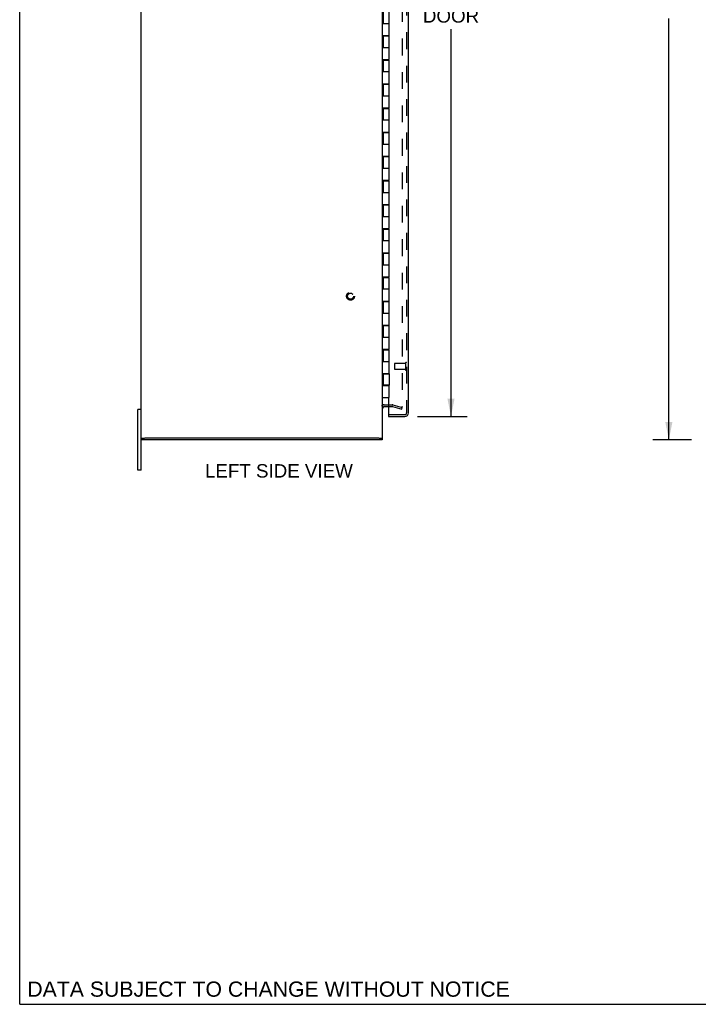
# Model space of a CAD drawing. Header units: inches. Extents: x 0 to 126, y 0 to 81.
# Tile 1 of 5: x 0 to 28, y 0 to 41. Entities that reach past the tile are written whole.
import ezdxf

# ---------------------------------------------------------------- set-up
doc = ezdxf.new("R2010")
doc.units = ezdxf.units.IN
doc.header["$LTSCALE"] = 6.925926
doc.header["$MEASUREMENT"] = 0
doc.linetypes.add('HIDDEN', pattern=[0.2, 0.1, -0.1])
doc.layers.get('0').update_dxf_attribs({"linetype": 'CONTINUOUS'})
for name, color, linetype in [('DEFAULT_2', 8, 'HIDDEN'), ('DIMENSIONS', 7, 'CONTINUOUS'), ('DOOR_ASSEMBLY', 7, 'CONTINUOUS')]:
    doc.layers.add(name, color=color, linetype=linetype)
doc.styles.get("Standard").update_dxf_attribs({"font": 'arial.ttf'})
doc.dimstyles.new('DIMSTYLE_1', dxfattribs={"dimtxt": 0.555556, "dimasz": 0.740741, "dimexe": 0.09, "dimexo": 0.07, "dimgap": 0.0375, "dimtad": 0, "dimtih": 1, "dimtoh": 1, "dimzin": 4, "dimdsep": 46, "dimtxsty": 'Standard', "dimblk": '_FILLED', "dimblk1": '_FILLED', "dimblk2": '_FILLED', "dimcen": 0.09, "dimadec": 3, "dimazin": 1, "dimtfac": 1, "dimtdec": 3, "dimtofl": 0, "dimtmove": 0, "dimatfit": 3, "dimldrblk": '_FILLED', "dimfxl": 0, "dimtolj": 1, "dimtzin": 4, "dimarcsym": 0})

# ---------------------------------------------------------------- blocks, each defined once
blk = doc.blocks.new('_FILLED')
at = {"color": 0, "linetype": 'ByBlock'}
blk.add_solid([(0, 0), (-1, 0.2), (-1, -0.2)], dxfattribs=at)
blk = doc.blocks.new('*D3')
at = {"layer": 'DIMENSIONS', "color": 2, "linetype": 'Continuous'}
for p, q in [((16.474, 58.412), (18.53, 58.412)), ((17.863, 58.412), (17.863, 42.327)), ((17.863, 24.349), (17.863, 40.383)), ((16.474, 24.349), (18.53, 24.349))]:
    blk.add_line(p, q, dxfattribs=at)
at = {"layer": 'DIMENSIONS', "color": 2, "linetype": 'Continuous', "xscale": 0.7407407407, "yscale": 0.7407407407, "zscale": 0.7407407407}
for p, rotation in [((17.863, 58.412), 90), ((17.863, 24.349), 270)]:
    blk.add_blockref('_FILLED', p, dxfattribs=dict(at, rotation=rotation))
at = {"layer": 'DIMENSIONS', "color": 2, "linetype": 'Continuous', "insert": (17.863, 42.05), "char_height": 0.5556, "width": 2.32549, "attachment_point": 2, "line_spacing_factor": 0.9}
blk.add_mtext('34.06\\PDOOR', dxfattribs=at)
blk = doc.blocks.new('*D9')
at = {"layer": 'DIMENSIONS', "color": 2, "linetype": 'Continuous'}
for p, q in [((27.818, 59.38), (26.218, 59.38)), ((26.885, 59.38), (26.885, 41.936)), ((26.885, 23.38), (26.885, 40.825)), ((27.818, 23.38), (26.218, 23.38))]:
    blk.add_line(p, q, dxfattribs=at)
at = {"layer": 'DIMENSIONS', "color": 2, "linetype": 'Continuous', "xscale": 0.7407407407, "yscale": 0.7407407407, "zscale": 0.7407407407}
for p, rotation in [((26.885, 59.38), 90), ((26.885, 23.38), 270)]:
    blk.add_blockref('_FILLED', p, dxfattribs=dict(at, rotation=rotation))
at = {"layer": 'DIMENSIONS', "color": 2, "linetype": 'Continuous', "insert": (26.885, 41.658), "char_height": 0.5556, "width": 1.94135, "attachment_point": 2, "line_spacing_factor": 0.9}
blk.add_mtext('36.00', dxfattribs=at)

msp = doc.modelspace()

# ---------------------------------------------------------------- linework, layer by layer
at = {"color": 7, "linetype": 'Continuous'}
for p, q in [((0, 0), (0, 81.481)), ((5.027, 24.63), (4.892, 24.63)), ((4.892, 22.13), (4.892, 24.63)), ((5.027, 23.455), (5.175, 23.455)), ((5.057, 23.455), (5.057, 23.38)), ((14.882, 23.455), (15.027, 23.455)), ((15.007, 23.455), (15.007, 23.38)), ((5.027, 22.13), (4.892, 22.13)), ((0, 0), (125.926, 0))]:
    msp.add_line(p, q, dxfattribs=at)
at = {"color": 3, "linetype": 'Continuous'}
for p, q in [((5.027, 22.13), (5.027, 60.63)), ((15.027, 23.455), (15.027, 59.305)), ((15.097, 24.755), (15.275, 24.755)), ((15.007, 23.38), (5.057, 23.38)), ((14.872, 23.455), (5.182, 23.455))]:
    msp.add_line(p, q, dxfattribs=at)
msp.add_arc((15.097, 24.685), 0.07, 90, 180, dxfattribs=at)
at = {"layer": 'DEFAULT_2', "color": 8, "linetype": 'HIDDEN'}
for p, q in [((15.84, 58.005), (15.84, 24.756)), ((15.097, 24.83), (15.426, 24.83)), ((15.275, 24.755), (15.426, 24.755)), ((15.436, 24.754), (15.821, 24.651)), ((15.456, 24.826), (15.84, 24.723)), ((15.821, 24.651), (15.84, 24.723))]:
    msp.add_line(p, q, dxfattribs=at)
for points in [[(15.821, 24.736), (15.82, 24.736), (15.818, 24.736), (15.816, 24.737)], [(15.84, 24.756), (15.84, 24.754), (15.84, 24.752), (15.839, 24.75), (15.838, 24.748), (15.838, 24.746), (15.836, 24.745), (15.835, 24.743), (15.834, 24.741), (15.832, 24.74), (15.831, 24.739), (15.829, 24.738), (15.827, 24.737), (15.826, 24.737), (15.824, 24.736), (15.822, 24.736), (15.821, 24.736)]]:
    msp.add_lwpolyline(points, dxfattribs=at)
for radius in [0.164, 0.124]:
    msp.add_circle((13.702, 29.33), radius, dxfattribs=at)
for centre, radius, start, end in [((15.097, 24.685), 0.145, 90, 137.0142), ((15.426, 24.715), 0.115, 75, 90), ((15.426, 24.715), 0.04, 75, 90)]:
    msp.add_arc(centre, radius, start, end, dxfattribs=at)
at = {"layer": 'DOOR_ASSEMBLY', "color": 8, "linetype": 'HIDDEN'}
for p, q in [((16.025, 58.267), (16.025, 24.494)), ((15.525, 26.538), (15.525, 26.31)), ((15.982, 26.548), (15.535, 26.548)), ((15.982, 26.566), (15.982, 26.282)), ((15.982, 26.3), (15.535, 26.3)), ((15.291, 24.424), (15.955, 24.424))]:
    msp.add_line(p, q, dxfattribs=at)
at = {"layer": 'DOOR_ASSEMBLY', "color": 3, "linetype": 'Continuous'}
for p, q in [((16.1, 24.494), (16.1, 58.267)), ((15.275, 40.13), (15.275, 40.11)), ((15.275, 39.13), (15.275, 39.11)), ((15.275, 38.13), (15.275, 38.11)), ((15.275, 37.13), (15.275, 37.11)), ((15.275, 36.13), (15.275, 36.11)), ((15.275, 35.13), (15.275, 35.11)), ((15.275, 34.13), (15.275, 34.11)), ((15.275, 33.13), (15.275, 33.11)), ((15.275, 32.13), (15.275, 32.11)), ((15.275, 31.13), (15.275, 31.11)), ((15.275, 30.13), (15.275, 30.11)), ((15.275, 29.13), (15.275, 29.11)), ((15.275, 28.13), (15.275, 28.11)), ((15.275, 27.13), (15.275, 27.11)), ((15.275, 26.13), (15.275, 26.11)), ((15.275, 25.65), (15.275, 25.63)), ((15.275, 25.13), (15.275, 24.44)), ((15.275, 24.349), (15.955, 24.349))]:
    msp.add_line(p, q, dxfattribs=at)
at = {"layer": 'DOOR_ASSEMBLY', "color": 7, "linetype": 'Continuous'}
for p, q in [((15.058, 41.11), (15.058, 40.63)), ((15.308, 40.13), (15.308, 41.11)), ((15.027, 40.63), (15.308, 40.63)), ((15.027, 40.13), (15.308, 40.13)), ((15.058, 40.11), (15.308, 40.11)), ((15.058, 40.11), (15.058, 39.63)), ((15.087, 40.13), (15.087, 40.11)), ((15.12, 40.13), (15.12, 40.11)), ((15.245, 40.13), (15.245, 40.11)), ((15.274, 40.11), (15.274, 40.13)), ((15.308, 39.13), (15.308, 40.11)), ((15.027, 39.63), (15.308, 39.63)), ((15.027, 39.13), (15.308, 39.13)), ((15.058, 39.11), (15.308, 39.11)), ((15.058, 39.11), (15.058, 38.63)), ((15.087, 39.13), (15.087, 39.11)), ((15.12, 39.13), (15.12, 39.11)), ((15.245, 39.13), (15.245, 39.11)), ((15.274, 39.11), (15.274, 39.13)), ((15.308, 38.13), (15.308, 39.11)), ((15.027, 38.63), (15.308, 38.63)), ((15.027, 38.13), (15.308, 38.13)), ((15.058, 38.11), (15.308, 38.11)), ((15.058, 38.11), (15.058, 37.63)), ((15.087, 38.13), (15.087, 38.11)), ((15.12, 38.13), (15.12, 38.11)), ((15.245, 38.13), (15.245, 38.11)), ((15.274, 38.11), (15.274, 38.13)), ((15.308, 37.13), (15.308, 38.11)), ((15.027, 37.63), (15.308, 37.63)), ((15.027, 37.13), (15.308, 37.13)), ((15.087, 37.13), (15.087, 37.11)), ((15.12, 37.13), (15.12, 37.11)), ((15.245, 37.13), (15.245, 37.11)), ((15.274, 37.11), (15.274, 37.13)), ((15.058, 37.11), (15.308, 37.11)), ((15.058, 37.11), (15.058, 36.63)), ((15.308, 36.13), (15.308, 37.11)), ((15.027, 36.63), (15.308, 36.63)), ((15.027, 36.13), (15.308, 36.13)), ((15.058, 36.11), (15.308, 36.11)), ((15.058, 36.11), (15.058, 35.63)), ((15.087, 36.13), (15.087, 36.11)), ((15.12, 36.13), (15.12, 36.11)), ((15.245, 36.13), (15.245, 36.11)), ((15.274, 36.11), (15.274, 36.13)), ((15.308, 35.13), (15.308, 36.11)), ((15.027, 35.63), (15.308, 35.63)), ((15.027, 35.13), (15.308, 35.13)), ((15.058, 35.11), (15.308, 35.11)), ((15.058, 35.11), (15.058, 34.63)), ((15.087, 35.13), (15.087, 35.11)), ((15.12, 35.13), (15.12, 35.11)), ((15.245, 35.13), (15.245, 35.11)), ((15.274, 35.11), (15.274, 35.13)), ((15.308, 34.13), (15.308, 35.11)), ((15.027, 34.63), (15.308, 34.63)), ((15.027, 34.13), (15.308, 34.13)), ((15.058, 34.11), (15.308, 34.11)), ((15.058, 34.11), (15.058, 33.63)), ((15.087, 34.13), (15.087, 34.11)), ((15.12, 34.13), (15.12, 34.11)), ((15.245, 34.13), (15.245, 34.11)), ((15.274, 34.11), (15.274, 34.13)), ((15.308, 33.13), (15.308, 34.11)), ((15.027, 33.63), (15.308, 33.63)), ((15.027, 33.13), (15.308, 33.13)), ((15.058, 33.11), (15.308, 33.11)), ((15.058, 33.11), (15.058, 32.63)), ((15.087, 33.13), (15.087, 33.11)), ((15.12, 33.13), (15.12, 33.11)), ((15.245, 33.13), (15.245, 33.11)), ((15.274, 33.11), (15.274, 33.13)), ((15.308, 32.13), (15.308, 33.11)), ((15.027, 32.63), (15.308, 32.63)), ((15.027, 32.13), (15.308, 32.13)), ((15.058, 32.11), (15.308, 32.11)), ((15.058, 32.11), (15.058, 31.63)), ((15.087, 32.13), (15.087, 32.11)), ((15.12, 32.13), (15.12, 32.11)), ((15.245, 32.13), (15.245, 32.11)), ((15.274, 32.11), (15.274, 32.13)), ((15.308, 31.13), (15.308, 32.11)), ((15.027, 31.63), (15.308, 31.63)), ((15.027, 31.13), (15.308, 31.13)), ((15.058, 31.11), (15.308, 31.11)), ((15.058, 31.11), (15.058, 30.63)), ((15.087, 31.13), (15.087, 31.11)), ((15.12, 31.13), (15.12, 31.11)), ((15.245, 31.13), (15.245, 31.11)), ((15.274, 31.11), (15.274, 31.13)), ((15.308, 30.13), (15.308, 31.11)), ((15.027, 30.63), (15.308, 30.63)), ((15.027, 30.13), (15.308, 30.13)), ((15.058, 30.11), (15.308, 30.11)), ((15.058, 30.11), (15.058, 29.63)), ((15.087, 30.13), (15.087, 30.11)), ((15.12, 30.13), (15.12, 30.11)), ((15.245, 30.13), (15.245, 30.11)), ((15.274, 30.11), (15.274, 30.13)), ((15.308, 29.13), (15.308, 30.11)), ((15.027, 29.63), (15.308, 29.63)), ((15.027, 29.13), (15.308, 29.13)), ((15.058, 29.11), (15.308, 29.11)), ((15.058, 29.11), (15.058, 28.63)), ((15.087, 29.13), (15.087, 29.11)), ((15.12, 29.13), (15.12, 29.11)), ((15.245, 29.13), (15.245, 29.11)), ((15.274, 29.11), (15.274, 29.13)), ((15.308, 28.13), (15.308, 29.11)), ((15.027, 28.63), (15.308, 28.63)), ((15.027, 28.13), (15.308, 28.13)), ((15.058, 28.11), (15.308, 28.11)), ((15.058, 28.11), (15.058, 27.63)), ((15.087, 28.13), (15.087, 28.11)), ((15.12, 28.13), (15.12, 28.11)), ((15.245, 28.13), (15.245, 28.11)), ((15.274, 28.11), (15.274, 28.13)), ((15.308, 27.13), (15.308, 28.11)), ((15.027, 27.63), (15.308, 27.63)), ((15.027, 27.13), (15.308, 27.13)), ((15.058, 27.11), (15.308, 27.11)), ((15.058, 27.11), (15.058, 26.63)), ((15.087, 27.13), (15.087, 27.11)), ((15.12, 27.13), (15.12, 27.11)), ((15.245, 27.13), (15.245, 27.11)), ((15.274, 27.11), (15.274, 27.13)), ((15.308, 26.13), (15.308, 27.11)), ((15.027, 26.63), (15.308, 26.63)), ((15.027, 26.13), (15.308, 26.13)), ((15.058, 26.11), (15.308, 26.11)), ((15.058, 26.11), (15.058, 25.65)), ((15.087, 26.13), (15.087, 26.11)), ((15.12, 26.13), (15.12, 26.11)), ((15.245, 26.13), (15.245, 26.11)), ((15.274, 26.11), (15.274, 26.13)), ((15.308, 26.11), (15.308, 25.65)), ((15.027, 25.63), (15.308, 25.63)), ((15.308, 25.65), (15.058, 25.65)), ((15.087, 25.65), (15.087, 25.63)), ((15.091, 25.63), (15.091, 25.65)), ((15.12, 25.65), (15.12, 25.63)), ((15.245, 25.65), (15.245, 25.63)), ((15.274, 25.63), (15.274, 25.65)), ((15.308, 25.13), (15.308, 25.63)), ((15.027, 25.13), (15.308, 25.13)), ((15.275, 24.424), (15.291, 24.424)), ((15.275, 24.424), (15.275, 24.349))]:
    msp.add_line(p, q, dxfattribs=at)
at = {"layer": 'DOOR_ASSEMBLY', "color": 8, "linetype": 'HIDDEN'}
for centre, radius, start, end in [((15.535, 26.538), 0.01, 90, 180), ((16.004, 26.566), 0.0215, 0, 180), ((15.535, 26.31), 0.01, 180, 270), ((16.004, 26.282), 0.0215, 180, 360), ((15.955, 24.494), 0.07, 270, 360)]:
    msp.add_arc(centre, radius, start, end, dxfattribs=at)
at = {"layer": 'DOOR_ASSEMBLY', "color": 3, "linetype": 'Continuous'}
for centre, radius, start, end in [((15.955, 24.494), 0.145, 270, 360), ((15.291, 24.44), 0.0156, 180, 270)]:
    msp.add_arc(centre, radius, start, end, dxfattribs=at)

# ---------------------------------------------------------------- texts
at = {"layer": 'DIMENSIONS', "color": 2, "linetype": 'Continuous', "line_spacing_factor": 0.9}
for s, insert, char_height, width, attachment_point in [('LEFT SIDE VIEW', (10.735, 22.373), 0.55556, 6.10905, 2), ('DATA SUBJECT TO CHANGE WITHOUT NOTICE', (0.315, 0.944), 0.62963, 19.94685, 1)]:
    msp.add_mtext(s, dxfattribs=dict(at, insert=insert, char_height=char_height, width=width, attachment_point=attachment_point))

# ---------------------------------------------------------------- dimensions: what is measured, and where the dimension line sits
at = {"layer": 'DIMENSIONS', "color": 2, "linetype": 'Continuous'}
dim = msp.add_linear_dim(base=(26.885, 23.38), p1=(27.888, 59.38), p2=(27.888, 23.38), angle=270, dimstyle='DIMSTYLE_1', dxfattribs=at)
dim.commit()
dim.dimension.update_dxf_attribs({"geometry": '*D9', "text_midpoint": (26.884, 41.377), "dimtype": 160})
dim = msp.add_linear_dim(base=(17.863, 24.349), p1=(16.404, 58.412), p2=(16.404, 24.349), angle=270, text='<>\\PDOOR', dimstyle='DIMSTYLE_1', dxfattribs=at)
dim.commit()
dim.dimension.update_dxf_attribs({"geometry": '*D3', "text_midpoint": (17.863, 41.355), "dimtype": 160})

doc.saveas('drawing.dxf')
